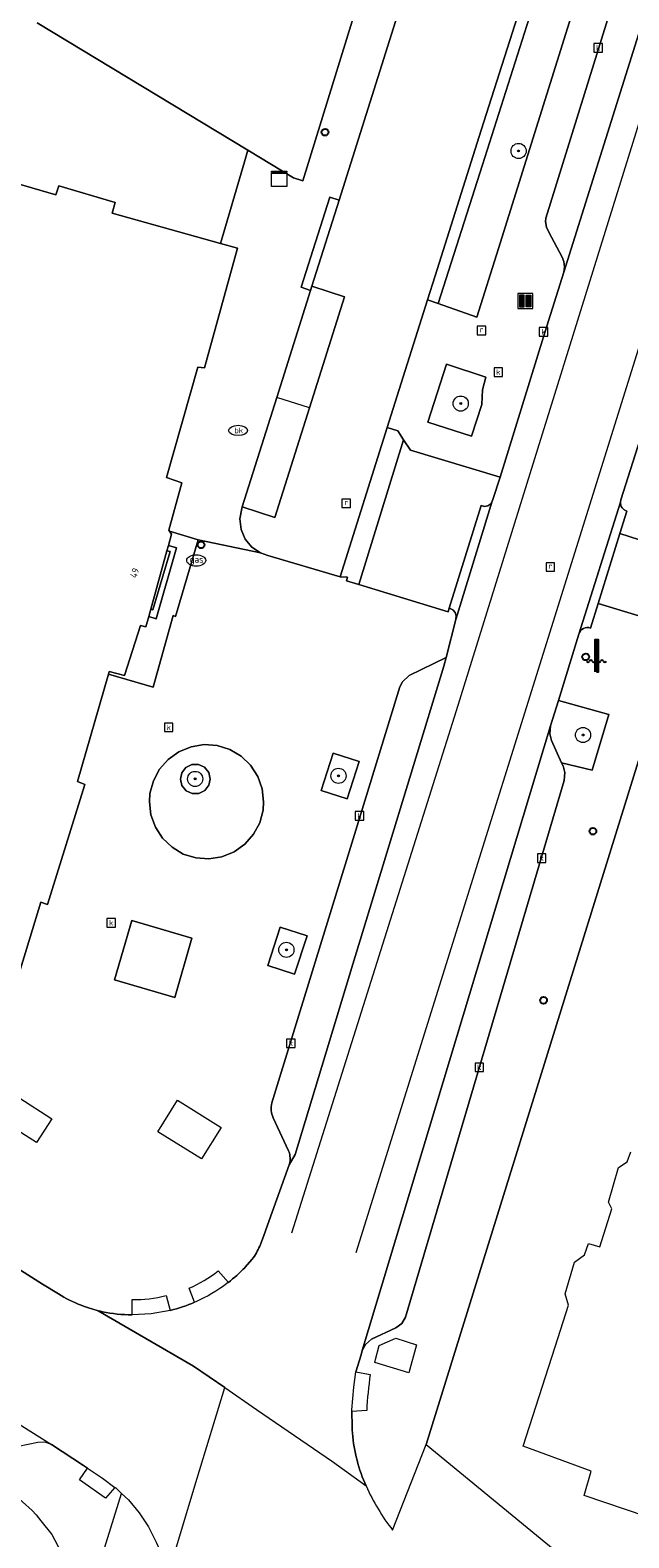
# Model space of a CAD drawing. Header units: millimetres. Extents: x 37131378 to 37737458, y 18584386 to 19114224.
# Tile 6 of 86: x 37380444 to 37412026, y 18689760 to 18769263. Entities that reach past the tile are written whole.
import ezdxf
from ezdxf.enums import TextEntityAlignment as Align

# ---------------------------------------------------------------- set-up
doc = ezdxf.new("R2010")
doc.units = ezdxf.units.MM
doc.header["$LTSCALE"] = 50
for name, color, linetype, lineweight in [('B2-WE-GR-BOOM-S', 252, 'Continuous', 25), ('B2-WE-IE-MEUBILAIR_WATERWEGMEUBILAIR-S', 252, 'Continuous', 25), ('B2-WE-IE-MEUBILAIR_WEGMEUBILAIR-S', 252, 'Continuous', 25), ('B2-WE-IE-MEUBILAIR_WEGMEUBILAIR_BOOMKRANS-GV', 252, 'Continuous', 18), ('B2-WE-IE-TERREINAFSCHEIDING_KUNSTMATIG_HEKWERK-G', 252, 'IE-TERREINAFSCHEIDING-KUNSTMATIG', 18), ('B2-WE-KL-GAS_PUT-S', 252, 'Continuous', 25), ('B2-WE-KL-WATER_BRANDLEIDING_PUT-S', 252, 'Continuous', 25), ('B2-WE-OG-BEBOUWING-GV', 252, 'Continuous', 13), ('B2-WE-OG-BEBOUWING-T18', 252, 'Continuous', 18), ('B2-WE-OG-TERREIN_ERF-GV', 252, 'Continuous', 18), ('B2-WE-OG-TERREIN_ONBEGROEID-GV', 252, 'Continuous', 18), ('B2-WE-RI-GWA_KOLK-S', 252, 'Continuous', 25), ('B2-WE-RI-GWA_RIOOLPUT-S', 252, 'Continuous', 25), ('B2-WE-VH-VERHARDING_ASFALT-GV', 252, 'Continuous', 18), ('B2-WE-VH-VERHARDING_OPEN-GV', 252, 'Continuous', 18), ('B2-WE-VH-VERHARDING_TEGEL-GV', 252, 'Continuous', 18), ('B2-WE-VW-MARKERING-G', 252, 'Continuous', 18)]:
    doc.layers.add(name, color=color, linetype=linetype, lineweight=lineweight)
doc.styles.add('NLCS-ISO', font='txt')
doc.styles.add('NLCS-ISO-ANNOTATIVE-T18', font='txt', dxfattribs={"height": 1.8})
doc.styles.add('NLCS-ISO-M200-T18', font='txt', dxfattribs={"height": 0.36})
doc.linetypes.add('IE-TERREINAFSCHEIDING-KUNSTMATIG', pattern='A,4,[82,NLCS.shx,S=0.75,R=90,X=0,Y=0],4,-2', length=10)

# ---------------------------------------------------------------- blocks, each defined once
blk = doc.blocks.new('SIE-WEG_AFVAL_APART_PLAATS-SO')
at = {"linetype": 'ByBlock', "lineweight": 18}
h = blk.add_hatch(color=0, dxfattribs=at)
h.dxf.hatch_style = 1
h.paths.add_polyline_path([(1.5, -1.5), (0.25, -1.5), (0.25, 1.5), (1.5, 1.5)])
h.paths.add_polyline_path([(-1.5, -1.5), (-0.25, -1.5), (-0.25, 1.5), (-1.5, 1.5)])
at = {"color": 0, "linetype": 'ByBlock', "lineweight": 18}
for points in [[(-2, -2), (2, -2), (2, 2), (-2, 2)], [(-1.5, -1.5), (-0.25, -1.5), (-0.25, 1.5), (-1.5, 1.5)], [(1.5, -1.5), (0.25, -1.5), (0.25, 1.5), (1.5, 1.5)]]:
    blk.add_lwpolyline(points, close=True, dxfattribs=at)
blk = doc.blocks.new('SKL-DATA_KAST-SO')
at = {"color": 0, "linetype": 'ByBlock', "lineweight": 18}
for points in [[(-2, 2), (2, 2), (2, 1.68), (-2, 1.68)], [(-2, 1.52), (2, 1.52), (2, -2), (-2, -2)]]:
    blk.add_lwpolyline(points, close=True, dxfattribs=at)
blk = doc.blocks.new('SAL-VERWIJZING_SYMBOOL-SO')
at = {"color": 0, "linetype": 'ByBlock', "lineweight": -2}
blk.add_circle((0, 0), 0.9, dxfattribs=at)
at = {"color": 0, "linetype": 'ByBlock', "lineweight": -2, "style": 'NLCS-ISO-ANNOTATIVE-T18'}
blk.add_attdef('SYMBOOL', (2.5, -2.5), '', height=1.8, dxfattribs=at)
blk = doc.blocks.new('SRI-PUT_INSPECTIEPUT_RIOOLPUT-SO')
at = {"color": 0, "linetype": 'ByBlock', "lineweight": 18}
blk.add_lwpolyline([(-1.12, -1.12), (1.12, -1.12), (1.12, 1.12), (-1.12, 1.12)], close=True, dxfattribs=at)
at = {"color": 0, "linetype": 'ByBlock', "lineweight": 18, "style": 'NLCS-ISO'}
blk.add_text('r', height=1.5, dxfattribs=at).set_placement((0, 0.28), align=Align.MIDDLE_CENTER)
blk = doc.blocks.new('SRI-KOLK-SO')
at = {"color": 0, "linetype": 'ByBlock', "lineweight": 18}
blk.add_lwpolyline([(-1.125, -1.125), (1.125, -1.125), (1.125, 1.125), (-1.125, 1.125)], close=True, dxfattribs=at)
at = {"color": 0, "linetype": 'ByBlock', "lineweight": 18, "style": 'NLCS-ISO'}
blk.add_text('k', height=1.5, dxfattribs=at).set_placement((0, 0), align=Align.MIDDLE_CENTER)
blk = doc.blocks.new('SKL-WATER_BRANDKRAAN_BRANDPUT-SO')
at = {"color": 0, "linetype": 'ByBlock', "lineweight": 18}
blk.add_ellipse((0, 0), major_axis=(2.5, 0), ratio=0.54, dxfattribs=at)
at = {"color": 0, "linetype": 'ByBlock', "lineweight": 18, "style": 'NLCS-ISO'}
blk.add_text('bk', height=1.5, dxfattribs=at).set_placement((0.16, 0), align=Align.MIDDLE_CENTER)
blk = doc.blocks.new('SKL-GAS_PUT-SO')
at = {"color": 0, "linetype": 'ByBlock', "lineweight": 18}
blk.add_ellipse((0, 0), major_axis=(2.5, 0), ratio=0.601255, dxfattribs=at)
at = {"color": 0, "linetype": 'ByBlock', "lineweight": 18, "style": 'NLCS-ISO'}
blk.add_text('gas', height=1.8, dxfattribs=at).set_placement((0.12, 0.3), align=Align.MIDDLE_CENTER)
blk = doc.blocks.new('SIE-WATER_WATERSTANDMETER-SO')
h = blk.add_hatch(color=256)
h.dxf.hatch_style = 1
h.paths.add_polyline_path([(0, 5.17), (-0.46, 5.17), (-0.46, 4.7), (0, 4.7)])
h = blk.add_hatch(color=256)
h.dxf.hatch_style = 1
h.paths.add_polyline_path([(0, 4.22), (-0.46, 4.22), (-0.46, 3.75), (0, 3.75)])
h = blk.add_hatch(color=256)
h.dxf.hatch_style = 1
h.paths.add_polyline_path([(0.46, 5.64), (0, 5.64), (0, 5.17), (0.46, 5.17)])
h = blk.add_hatch(color=256)
h.dxf.hatch_style = 1
h.paths.add_polyline_path([(0.46, 4.7), (0, 4.7), (0, 4.22), (0.46, 4.22)])
h = blk.add_hatch(color=256)
h.dxf.hatch_style = 1
h.paths.add_polyline_path([(0, 3.28), (-0.46, 3.28), (-0.46, 2.81), (0, 2.81)])
h = blk.add_hatch(color=256)
h.dxf.hatch_style = 1
h.paths.add_polyline_path([(0, 2.34), (-0.46, 2.34), (-0.46, 1.86), (0, 1.86)])
h = blk.add_hatch(color=256)
h.dxf.hatch_style = 1
h.paths.add_polyline_path([(0, 1.39), (-0.46, 1.39), (-0.46, 0.92), (0, 0.92)])
h = blk.add_hatch(color=256)
h.dxf.hatch_style = 1
h.paths.add_polyline_path([(0, 0.45), (-0.46, 0.45), (-0.46, -0.02), (0, -0.02)])
h = blk.add_hatch(color=256)
h.dxf.hatch_style = 1
h.paths.add_polyline_path([(0.46, 3.75), (0, 3.75), (0, 3.28), (0.46, 3.28)])
h = blk.add_hatch(color=256)
h.dxf.hatch_style = 1
h.paths.add_polyline_path([(0.46, 2.81), (0, 2.81), (0, 2.34), (0.46, 2.34)])
h = blk.add_hatch(color=256)
h.dxf.hatch_style = 1
h.paths.add_polyline_path([(0.46, 1.86), (0, 1.86), (0, 1.39), (0.46, 1.39)])
h = blk.add_hatch(color=256)
h.dxf.hatch_style = 1
h.paths.add_polyline_path([(0.46, 0.92), (0, 0.92), (0, 0.45), (0.46, 0.45)])
h = blk.add_hatch(color=256)
h.dxf.hatch_style = 1
h.paths.add_polyline_path([(0, -0.49), (-0.46, -0.49), (-0.46, -0.97), (0, -0.97)])
h = blk.add_hatch(color=256)
h.dxf.hatch_style = 1
h.paths.add_polyline_path([(0, -1.44), (-0.46, -1.44), (-0.46, -1.91), (0, -1.91)])
h = blk.add_hatch(color=256)
h.dxf.hatch_style = 1
h.paths.add_polyline_path([(0, -2.38), (-0.46, -2.38), (-0.46, -2.85), (0, -2.85)])
h = blk.add_hatch(color=256)
h.dxf.hatch_style = 1
h.paths.add_polyline_path([(0.46, -0.02), (0, -0.02), (0, -0.49), (0.46, -0.49)])
h = blk.add_hatch(color=256)
h.dxf.hatch_style = 1
h.paths.add_polyline_path([(0.46, -0.97), (0, -0.97), (0, -1.44), (0.46, -1.44)])
h = blk.add_hatch(color=256)
h.dxf.hatch_style = 1
h.paths.add_polyline_path([(0.46, -1.91), (0, -1.91), (0, -2.38), (0.46, -2.38)])
blk.add_lwpolyline([(0.46, -2.79), (0.46, 5.64), (-0.46, 5.64), (-0.46, -2.79)])
for points in [[(0.46, 5.64), (0, 5.64), (0, 5.17), (0.46, 5.17)], [(0.46, 5.17), (0, 5.17), (0, 4.7), (0.46, 4.7)], [(0.46, 4.7), (0, 4.7), (0, 4.22), (0.46, 4.22)], [(0.46, 4.22), (0, 4.22), (0, 3.75), (0.46, 3.75)], [(0.46, 3.75), (0, 3.75), (0, 3.28), (0.46, 3.28)], [(0.46, 3.28), (0, 3.28), (0, 2.81), (0.46, 2.81)], [(0.46, 2.81), (0, 2.81), (0, 2.34), (0.46, 2.34)], [(0.46, 2.34), (0, 2.34), (0, 1.86), (0.46, 1.86)], [(0.46, 1.86), (0, 1.86), (0, 1.39), (0.46, 1.39)], [(0.46, 1.39), (0, 1.39), (0, 0.92), (0.46, 0.92)], [(0.46, 0.92), (0, 0.92), (0, 0.45), (0.46, 0.45)], [(0.46, 0.45), (0, 0.45), (0, -0.02), (0.46, -0.02)], [(0.46, -0.02), (0, -0.02), (0, -0.49), (0.46, -0.49)], [(0.46, -0.49), (0, -0.49), (0, -0.97), (0.46, -0.97)], [(0.46, -0.97), (0, -0.97), (0, -1.44), (0.46, -1.44)], [(0.46, -1.44), (0, -1.44), (0, -1.91), (0.46, -1.91)], [(0.46, -1.91), (0, -1.91), (0, -2.38), (0.46, -2.38)], [(0.46, -2.38), (0, -2.38), (0, -2.85), (0.46, -2.85)]]:
    blk.add_lwpolyline(points, close=True)
for centre, radius, start, end in [((-1.55, -0.12), 0.381, 16.8947, 163.1053), ((-0.08, -0.12), 0.381, 16.8947, 163.1053), ((1.4, -0.12), 0.381, 16.8947, 163.1053), ((-2.31, 0.11), 0.413, 196.8947, 343.1053), ((-0.82, 0.1), 0.391, 196.8947, 343.1053), ((0.66, 0.1), 0.391, 196.8947, 343.1053), ((2.16, 0.11), 0.413, 196.8947, 343.1053)]:
    blk.add_arc(centre, radius, start, end)
blk = doc.blocks.new('SGR-BOOM_01-SO')
at = {"linetype": 'ByBlock', "lineweight": 18}
h = blk.add_hatch(color=0, dxfattribs=at)
h.dxf.hatch_style = 1
edge = h.paths.add_edge_path()
edge.add_arc((0, 0), 0.25, 0, 360)
at = {"color": 0, "linetype": 'ByBlock', "lineweight": 18}
for radius in [2, 0.25]:
    blk.add_circle((0, 0), radius, dxfattribs=at)

msp = doc.modelspace()

# ---------------------------------------------------------------- linework, layer by layer
at = {"layer": 'B2-WE-IE-MEUBILAIR_WEGMEUBILAIR_BOOMKRANS-GV'}
for points in [[(37403731.6937, 18747853.3389), (37404272.6937, 18749528.3389), (37404298.6937, 18750294.3389), (37404486.6937, 18750972.3389), (37402412.6937, 18751642.3389), (37401428.6937, 18748597.3389)], [(37408312.6937, 18733918.3389), (37407896.6937, 18732573.3389), (37407854.6937, 18732155.3389), (37407944.6937, 18731804.3389), (37408481.6937, 18730630.3389), (37410098.6937, 18730241.3389), (37410975.6937, 18733175.3389)], [(37396423.6937, 18731136.3389), (37395789.6937, 18729176.3389), (37397164.6937, 18728731.3389), (37397798.6937, 18730691.3389)], [(37389948.6937, 18729774.3389), (37389869.6937, 18730118.3389), (37389648.6937, 18730393.3389), (37389329.6937, 18730544.3389), (37388976.6937, 18730540.3389), (37388660.6937, 18730383.3389), (37388445.6937, 18730104.3389), (37388373.6937, 18729774.3389), (37388451.6937, 18729431.3389), (37388673.6937, 18729156.3389), (37388991.6937, 18729005.3389), (37389344.6937, 18729009.3389), (37389660.6937, 18729166.3389), (37389875.6937, 18729445.3389)], [(37393637.6937, 18721968.3389), (37392973.6937, 18719949.3389), (37394394.6937, 18719482.3389), (37395058.6937, 18721501.3389)]]:
    msp.add_lwpolyline(points, close=True, dxfattribs=at)
at = {"layer": 'B2-WE-IE-TERREINAFSCHEIDING_KUNSTMATIG_HEKWERK-G'}
msp.add_lwpolyline([(37390491.6937, 18758010.3389), (37391742.6937, 18762314.3389), (37391923.6937, 18762938.3389)], dxfattribs=at)
at = {"layer": 'B2-WE-OG-BEBOUWING-GV'}
msp.add_lwpolyline([(37379179.6937, 18717280.3389), (37380999.6937, 18723284.3389), (37381356.6937, 18723163.3389), (37383326.6937, 18729493.3389), (37382940.6937, 18729644.3389), (37384568.6937, 18735297.3389), (37384610.6937, 18735441.3389), (37385413.6937, 18735228.3389), (37386261.6937, 18737873.3389), (37386546.6937, 18737794.3389), (37386700.6937, 18738347.3389), (37386804.6937, 18738724.3389), (37387658.6937, 18741798.3389), (37387737.6937, 18742082.3389), (37387907.6937, 18742693.3389), (37387797.6937, 18742848.3389), (37387759.6937, 18742901.3389), (37388447.6937, 18745393.3389), (37387644.6937, 18745666.3389), (37389285.6937, 18751492.3389), (37389642.6937, 18751460.3389), (37391374.6937, 18757762.3389), (37390491.6937, 18758010.3389), (37384775.6937, 18759615.3389), (37384927.6937, 18760180.3389), (37381955.6937, 18761060.3389), (37381803.6937, 18760585.3389), (37375204.6937, 18762497.3389)], dxfattribs=at)
at = {"layer": 'B2-WE-OG-TERREIN_ERF-GV'}
for points in [[(37380820.6937, 18769648.3389), (37391923.6937, 18762938.3389), (37394340.6937, 18761478.3389), (37394824.6937, 18761326.3389), (37398462.6937, 18773106.3389)], [(37375204.6937, 18762497.3389), (37381803.6937, 18760585.3389), (37381955.6937, 18761060.3389), (37384927.6937, 18760180.3389), (37384775.6937, 18759615.3389), (37390491.6937, 18758010.3389), (37391742.6937, 18762314.3389), (37391923.6937, 18762938.3389), (37380820.6937, 18769648.3389)], [(37412853.6937, 18731747.3389), (37401335.6937, 18694678.3389), (37415245.6937, 18683255.3389), (37420638.6937, 18678847.3389), (37467251.6937, 18640989.3389), (37516184.6937, 18601135.3389), (37522329.6937, 18596158.3389), (37535471.6937, 18585612.3389)], [(37414021.6937, 18690514.3389), (37409663.6937, 18692000.3389), (37410041.6937, 18693283.3389), (37406458.6937, 18694597.3389), (37408136.6937, 18699824.3389), (37408844.6937, 18702029.3389), (37408661.6937, 18702623.3389), (37409155.6937, 18704295.3389), (37409688.6937, 18704686.3389), (37409892.6937, 18705283.3389), (37410489.6937, 18705108.3389), (37411130.6937, 18707108.3389), (37410948.6937, 18707464.3389), (37411471.6937, 18709285.3389), (37411945.6937, 18709586.3389), (37412130.6937, 18710109.3389)]]:
    msp.add_lwpolyline(points, dxfattribs=at)
at = {"layer": 'B2-WE-OG-TERREIN_ONBEGROEID-GV'}
for points in [[(37403731.6937, 18747853.3389), (37404272.6937, 18749528.3389), (37404298.6937, 18750294.3389), (37404486.6937, 18750972.3389), (37402412.6937, 18751642.3389), (37401428.6937, 18748597.3389)], [(37408312.6937, 18733918.3389), (37407896.6937, 18732573.3389), (37407854.6937, 18732155.3389), (37407944.6937, 18731804.3389), (37408481.6937, 18730630.3389), (37410098.6937, 18730241.3389), (37410975.6937, 18733175.3389)], [(37396423.6937, 18731136.3389), (37395789.6937, 18729176.3389), (37397164.6937, 18728731.3389), (37397798.6937, 18730691.3389)], [(37389948.6937, 18729774.3389), (37389869.6937, 18730118.3389), (37389648.6937, 18730393.3389), (37389329.6937, 18730544.3389), (37388976.6937, 18730540.3389), (37388660.6937, 18730383.3389), (37388445.6937, 18730104.3389), (37388373.6937, 18729774.3389), (37388451.6937, 18729431.3389), (37388673.6937, 18729156.3389), (37388991.6937, 18729005.3389), (37389344.6937, 18729009.3389), (37389660.6937, 18729166.3389), (37389875.6937, 18729445.3389)], [(37393637.6937, 18721968.3389), (37392973.6937, 18719949.3389), (37394394.6937, 18719482.3389), (37395058.6937, 18721501.3389)]]:
    msp.add_lwpolyline(points, close=True, dxfattribs=at)
at = {"layer": 'B2-WE-VH-VERHARDING_ASFALT-GV'}
msp.add_lwpolyline([(37424831.6937, 18808273.3389), (37423234.6937, 18808646.3389), (37424026.6937, 18807117.3389), (37424125.6937, 18806746.3389), (37424073.6937, 18806350.3389), (37423871.6937, 18806005.3389), (37423551.6937, 18805766.3389), (37422030.6937, 18804877.3389), (37421730.6937, 18804575.3389), (37421580.6937, 18804255.3389), (37415146.6937, 18783500.3389), (37407639.6937, 18759357.3389), (37407629.6937, 18759171.3389), (37407679.6937, 18758881.3389), (37407804.6937, 18758616.3389), (37408509.6937, 18757291.3389), (37408600.6937, 18757065.3389), (37408635.6937, 18756779.3389), (37408591.6937, 18756495.3389), (37416768.6937, 18782539.3389)], close=True, dxfattribs=at)
for points in [[(37397430.6937, 18695642.3389), (37397411.6937, 18696428.3389), (37397418.6937, 18696505.3389), (37397526.6937, 18697713.3389), (37397627.6937, 18698507.3389), (37397899.6937, 18699407.3389), (37397963.6937, 18699636.3389), (37407896.6937, 18732573.3389), (37408312.6937, 18733918.3389), (37409382.6937, 18737413.3389), (37411580.6937, 18744376.3389), (37411602.6937, 18744494.3389), (37412738.6937, 18748079.3389), (37413493.6937, 18750496.3389), (37414006.6937, 18752122.3389), (37428697.6937, 18799487.3389)], [(37416768.6937, 18782539.3389), (37408591.6937, 18756495.3389), (37407589.6937, 18753321.3389), (37405231.6937, 18745688.3389), (37404842.6937, 18744520.3389), (37404814.6937, 18744429.3389), (37402898.6937, 18738190.3389), (37402383.6937, 18736174.3389), (37402269.6937, 18735727.3389), (37397474.6937, 18720007.3389), (37394416.6937, 18709981.3389), (37394114.6937, 18709421.3389), (37392971.6937, 18706242.3389), (37392760.6937, 18705655.3389), (37392556.6937, 18705136.3389)], [(37381938.6937, 18702619.3389), (37381092.6937, 18703139.3389), (37379359.6937, 18704252.3389), (37379324.6937, 18704274.3389), (37356998.6937, 18718256.3389), (37356924.6937, 18718302.3389), (37353228.6937, 18720608.3389), (37327295.6937, 18736790.3389), (37323094.6937, 18739411.3389), (37321450.6937, 18740455.3389), (37319727.6937, 18741355.3389), (37319238.6937, 18741566.3389), (37319032.6937, 18741663.3389), (37318269.6937, 18742039.3389), (37310822.6937, 18746665.3389), (37306864.6937, 18742025.3389), (37309640.6937, 18740293.3389), (37322213.6937, 18732446.3389), (37324496.6937, 18731014.3389), (37325606.6937, 18730318.3389), (37327973.6937, 18728833.3389), (37335477.6937, 18724126.3389), (37340552.6937, 18720957.3389), (37341717.6937, 18720229.3389)], [(37402383.6937, 18736174.3389), (37400434.6937, 18735229.3389), (37400087.6937, 18734890.3389), (37399937.6937, 18734635.3389), (37397546.6937, 18726856.3389), (37393191.6937, 18712690.3389)], [(37394114.6937, 18709421.3389), (37394416.6937, 18709981.3389), (37397474.6937, 18720007.3389), (37402269.6937, 18735727.3389), (37402383.6937, 18736174.3389)], [(37343040.6937, 18718798.3389), (37343202.6937, 18718700.3389), (37344304.6937, 18718030.3389), (37346860.6937, 18716425.3389), (37346887.6937, 18716408.3389), (37358827.6937, 18708932.3389), (37362490.6937, 18706638.3389), (37364179.6937, 18705581.3389), (37368675.6937, 18702766.3389), (37370168.6937, 18701830.3389), (37370196.6937, 18701813.3389), (37377289.6937, 18697372.3389), (37379397.6937, 18696052.3389), (37381574.6937, 18694689.3389), (37383263.6937, 18693571.3389), (37383473.6937, 18693431.3389)], [(37393267.6937, 18711913.3389), (37394076.6937, 18710168.3389)], [(37392154.6937, 18704453.3389), (37391774.6937, 18704010.3389), (37391770.6937, 18704006.3389)], [(37390898.6937, 18703228.3389), (37390837.6937, 18703181.3389)], [(37383473.6937, 18693431.3389), (37384258.6937, 18692905.3389), (37384906.6937, 18692423.3389), (37384974.6937, 18692372.3389), (37385262.6937, 18692101.3389), (37385624.6937, 18691761.3389), (37386199.6937, 18691079.3389), (37386692.6937, 18690335.3389), (37387097.6937, 18689540.3389), (37387407.6937, 18688822.3389), (37387640.6937, 18688075.3389), (37387681.6937, 18687866.3389), (37387703.6937, 18687757.3389), (37388324.6937, 18689812.3389), (37389260.6937, 18692912.3389), (37390720.6937, 18697680.3389), (37389056.6937, 18698819.3389), (37384032.6937, 18701739.3389)], [(37384268.6937, 18701684.3389), (37384150.6937, 18701711.3389), (37384032.6937, 18701739.3389), (37389056.6937, 18698819.3389), (37390720.6937, 18697680.3389), (37392392.6937, 18696535.3389), (37395728.6937, 18694250.3389), (37396385.6937, 18693777.3389), (37398167.6937, 18692496.3389), (37398099.6937, 18692654.3389), (37398033.6937, 18692813.3389)], [(37387836.6937, 18701754.3389), (37386834.6937, 18701574.3389), (37385818.6937, 18701519.3389)], [(37389178.6937, 18702208.3389), (37389121.6937, 18702184.3389)]]:
    msp.add_lwpolyline(points, dxfattribs=at)
for points in [[(37393191.6937, 18712690.3389, 0.1791717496), (37393267.6937, 18711913.3389)], [(37394076.6937, 18710168.3389, -0.0584514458), (37394145.6937, 18709907.3389)], [(37394145.6937, 18709907.3389, -0.107857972), (37394114.6937, 18709421.3389)], [(37392556.6937, 18705136.3389, -0.0594346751), (37392154.6937, 18704453.3389)], [(37391770.6937, 18704006.3389, -0.0354212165), (37390898.6937, 18703228.3389)], [(37383140.6937, 18702022.3389, -0.0459834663), (37381938.6937, 18702619.3389)], [(37390837.6937, 18703181.3389, -0.0587661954), (37389178.6937, 18702208.3389)], [(37384032.6937, 18701739.3389, -0.0321232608), (37383140.6937, 18702022.3389)], [(37385818.6937, 18701519.3389, -0.0526238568), (37384268.6937, 18701684.3389)], [(37389121.6937, 18702184.3389, -0.0422411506), (37387836.6937, 18701754.3389)], [(37398033.6937, 18692813.3389, -0.090465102), (37397430.6937, 18695642.3389)]]:
    msp.add_lwpolyline(points, format="xyb", dxfattribs=at)
at = {"layer": 'B2-WE-VH-VERHARDING_OPEN-GV'}
for points in [[(37421580.6937, 18804255.3389), (37422972.6937, 18808707.3389), (37421282.6937, 18809103.3389), (37414432.6937, 18787399.3389), (37405148.6937, 18757755.3389), (37404013.6937, 18754129.3389), (37401973.6937, 18754855.3389), (37401409.6937, 18755042.3389), (37399283.6937, 18748311.3389), (37399831.6937, 18748130.3389), (37400140.6937, 18747662.3389), (37400506.6937, 18747108.3389), (37405231.6937, 18745688.3389), (37407589.6937, 18753321.3389), (37408591.6937, 18756495.3389), (37408635.6937, 18756779.3389), (37408600.6937, 18757065.3389), (37408509.6937, 18757291.3389), (37407804.6937, 18758616.3389), (37407679.6937, 18758881.3389), (37407629.6937, 18759171.3389), (37407639.6937, 18759357.3389), (37415146.6937, 18783500.3389)], [(37413545.6937, 18791177.3389), (37412973.6937, 18791359.3389), (37411210.6937, 18785832.3389), (37404242.6937, 18763986.3389), (37401807.6937, 18756302.3389), (37401409.6937, 18755042.3389), (37401973.6937, 18754855.3389), (37404300.6937, 18762157.3389)], [(37396742.6937, 18760306.3389), (37396256.6937, 18760460.3389), (37394736.6937, 18755704.3389), (37395237.6937, 18755537.3389), (37395306.6937, 18755756.3389)], [(37395176.6937, 18749343.3389), (37397026.6937, 18755202.3389), (37395306.6937, 18755756.3389), (37395237.6937, 18755537.3389), (37393453.6937, 18749887.3389), (37391635.6937, 18744131.3389), (37393349.6937, 18743559.3389)], [(37403731.6937, 18747853.3389), (37401428.6937, 18748597.3389), (37402412.6937, 18751642.3389), (37404486.6937, 18750972.3389), (37404298.6937, 18750294.3389), (37404272.6937, 18749528.3389)], [(37400140.6937, 18747662.3389), (37399831.6937, 18748130.3389), (37399283.6937, 18748311.3389), (37396796.6937, 18740436.3389), (37397183.6937, 18740415.3389), (37397140.6937, 18740216.3389), (37397778.6937, 18740023.3389)], [(37404814.6937, 18744429.3389), (37404842.6937, 18744520.3389), (37405231.6937, 18745688.3389), (37400506.6937, 18747108.3389), (37400140.6937, 18747662.3389), (37397778.6937, 18740023.3389), (37402497.6937, 18738592.3389), (37402539.6937, 18738786.3389), (37404229.6937, 18744195.3389), (37404408.6937, 18744151.3389), (37404588.6937, 18744185.3389), (37404737.6937, 18744293.3389)], [(37404814.6937, 18744429.3389), (37404737.6937, 18744293.3389), (37404588.6937, 18744185.3389), (37404408.6937, 18744151.3389), (37404229.6937, 18744195.3389), (37402539.6937, 18738786.3389), (37402565.6937, 18738781.3389), (37402738.6937, 18738702.3389), (37402864.6937, 18738560.3389), (37402920.6937, 18738378.3389), (37402898.6937, 18738190.3389)], [(37389309.6937, 18742386.3389), (37387797.6937, 18742848.3389), (37387907.6937, 18742693.3389), (37387737.6937, 18742082.3389), (37388160.6937, 18741971.3389), (37387097.6937, 18738225.3389), (37386700.6937, 18738347.3389), (37386546.6937, 18737794.3389), (37386261.6937, 18737873.3389), (37385413.6937, 18735228.3389), (37384610.6937, 18735441.3389), (37384568.6937, 18735297.3389), (37386925.6937, 18734618.3389), (37387996.6937, 18738394.3389), (37388114.6937, 18738337.3389)], [(37416047.6937, 18740949.3389), (37416139.6937, 18741244.3389), (37411552.6937, 18742712.3389), (37410405.6937, 18739023.3389), (37414757.6937, 18737706.3389)], [(37388160.6937, 18741971.3389), (37387737.6937, 18742082.3389), (37387658.6937, 18741798.3389), (37387831.6937, 18741764.3389), (37386921.6937, 18738703.3389), (37386804.6937, 18738724.3389), (37386700.6937, 18738347.3389), (37387097.6937, 18738225.3389)], [(37387831.6937, 18741764.3389), (37387658.6937, 18741798.3389), (37386804.6937, 18738724.3389), (37386921.6937, 18738703.3389)], [(37408606.6937, 18729697.3389), (37408646.6937, 18730118.3389), (37408554.6937, 18730472.3389), (37408481.6937, 18730630.3389), (37407944.6937, 18731804.3389), (37407854.6937, 18732155.3389), (37407896.6937, 18732573.3389), (37397963.6937, 18699636.3389), (37398137.6937, 18699962.3389), (37398457.6937, 18700230.3389), (37399739.6937, 18700838.3389), (37400053.6937, 18701070.3389), (37400242.6937, 18701388.3389)], [(37392447.6937, 18729915.3389), (37392682.6937, 18729263.3389), (37392761.6937, 18728574.3389), (37392730.6937, 18728140.3389), (37392552.6937, 18727470.3389), (37392225.6937, 18726858.3389), (37391768.6937, 18726338.3389), (37391203.6937, 18725935.3389), (37390561.6937, 18725673.3389), (37389877.6937, 18725563.3389), (37389185.6937, 18725613.3389), (37388524.6937, 18725820.3389), (37387927.6937, 18726173.3389), (37387426.6937, 18726652.3389), (37387048.6937, 18727234.3389), (37386813.6937, 18727886.3389), (37386734.6937, 18728574.3389), (37386765.6937, 18729009.3389), (37386943.6937, 18729679.3389), (37387270.6937, 18730291.3389), (37387727.6937, 18730811.3389), (37388292.6937, 18731214.3389), (37388934.6937, 18731476.3389), (37389618.6937, 18731586.3389), (37390310.6937, 18731536.3389), (37390971.6937, 18731329.3389), (37391568.6937, 18730976.3389), (37392069.6937, 18730497.3389)], [(37392761.6937, 18728574.3389), (37392682.6937, 18729263.3389), (37392447.6937, 18729915.3389), (37392069.6937, 18730497.3389), (37391568.6937, 18730976.3389), (37390971.6937, 18731329.3389), (37390310.6937, 18731536.3389), (37389618.6937, 18731586.3389), (37388934.6937, 18731476.3389), (37388292.6937, 18731214.3389), (37387727.6937, 18730811.3389), (37387270.6937, 18730291.3389), (37386943.6937, 18729679.3389), (37386765.6937, 18729009.3389), (37386734.6937, 18728574.3389), (37386813.6937, 18727886.3389), (37387048.6937, 18727234.3389), (37387426.6937, 18726652.3389), (37387927.6937, 18726173.3389), (37388524.6937, 18725820.3389), (37389185.6937, 18725613.3389), (37389877.6937, 18725563.3389), (37390561.6937, 18725673.3389), (37391203.6937, 18725935.3389), (37391768.6937, 18726338.3389), (37392225.6937, 18726858.3389), (37392552.6937, 18727470.3389), (37392730.6937, 18728140.3389)], [(37397164.6937, 18728731.3389), (37395789.6937, 18729176.3389), (37396423.6937, 18731136.3389), (37397798.6937, 18730691.3389)], [(37389948.6937, 18729774.3389), (37389875.6937, 18729445.3389), (37389660.6937, 18729166.3389), (37389344.6937, 18729009.3389), (37388991.6937, 18729005.3389), (37388673.6937, 18729156.3389), (37388451.6937, 18729431.3389), (37388373.6937, 18729774.3389), (37388445.6937, 18730104.3389), (37388660.6937, 18730383.3389), (37388976.6937, 18730540.3389), (37389329.6937, 18730544.3389), (37389648.6937, 18730393.3389), (37389869.6937, 18730118.3389)], [(37384900.6937, 18719177.3389), (37385806.6937, 18722308.3389), (37388979.6937, 18721390.3389), (37388073.6937, 18718259.3389)], [(37388979.6937, 18721390.3389), (37385806.6937, 18722308.3389), (37384900.6937, 18719177.3389), (37388073.6937, 18718259.3389)], [(37394394.6937, 18719482.3389), (37392973.6937, 18719949.3389), (37393637.6937, 18721968.3389), (37395058.6937, 18721501.3389)], [(37379040.6937, 18711715.3389), (37379840.6937, 18712973.3389), (37381585.6937, 18711863.3389), (37380785.6937, 18710605.3389)], [(37388217.6937, 18712832.3389), (37390521.6937, 18711399.3389), (37389491.6937, 18709743.3389), (37387187.6937, 18711176.3389)], [(37399733.6937, 18700292.3389), (37400828.6937, 18699935.3389), (37400413.6937, 18698456.3389), (37398618.6937, 18699009.3389), (37398657.6937, 18699160.3389), (37398848.6937, 18699904.3389)]]:
    msp.add_lwpolyline(points, close=True, dxfattribs=at)
for points in [[(37411921.6937, 18743900.3389), (37411552.6937, 18742712.3389), (37416139.6937, 18741244.3389), (37417457.6937, 18745479.3389), (37436763.6937, 18804701.3389)], [(37398462.6937, 18773106.3389), (37394824.6937, 18761326.3389), (37394340.6937, 18761478.3389), (37391923.6937, 18762938.3389), (37391742.6937, 18762314.3389), (37390491.6937, 18758010.3389), (37391374.6937, 18757762.3389), (37389642.6937, 18751460.3389), (37389285.6937, 18751492.3389), (37387644.6937, 18745666.3389), (37388447.6937, 18745393.3389), (37387759.6937, 18742901.3389), (37387797.6937, 18742848.3389), (37389309.6937, 18742386.3389), (37392592.6937, 18741694.3389), (37392134.6937, 18742003.3389), (37391783.6937, 18742430.3389), (37391568.6937, 18742940.3389), (37391507.6937, 18743489.3389), (37391605.6937, 18744034.3389), (37391635.6937, 18744131.3389), (37393453.6937, 18749887.3389), (37395237.6937, 18755537.3389), (37394736.6937, 18755704.3389), (37396256.6937, 18760460.3389), (37396742.6937, 18760306.3389), (37405223.6937, 18787193.3389)], [(37405223.6937, 18787193.3389), (37396742.6937, 18760306.3389), (37395306.6937, 18755756.3389), (37397026.6937, 18755202.3389), (37395176.6937, 18749343.3389), (37393349.6937, 18743559.3389), (37391635.6937, 18744131.3389), (37391605.6937, 18744034.3389), (37391507.6937, 18743489.3389), (37391568.6937, 18742940.3389), (37391783.6937, 18742430.3389), (37392134.6937, 18742003.3389), (37392592.6937, 18741694.3389), (37392987.6937, 18741554.3389), (37396796.6937, 18740436.3389), (37399283.6937, 18748311.3389), (37401409.6937, 18755042.3389), (37401807.6937, 18756302.3389), (37404242.6937, 18763986.3389), (37411210.6937, 18785832.3389)], [(37421158.6937, 18769301.3389), (37420812.6937, 18769133.3389), (37422286.6937, 18768687.3389), (37421217.6937, 18765184.3389), (37420027.6937, 18765547.3389), (37419619.6937, 18764457.3389), (37416427.6937, 18754097.3389), (37416234.6937, 18753754.3389), (37415912.6937, 18753492.3389), (37415301.6937, 18753160.3389), (37417226.6937, 18752554.3389), (37416288.6937, 18749599.3389), (37413493.6937, 18750496.3389), (37412738.6937, 18748079.3389), (37411602.6937, 18744494.3389), (37411580.6937, 18744376.3389)], [(37411580.6937, 18744376.3389), (37409382.6937, 18737413.3389)], [(37411552.6937, 18742712.3389), (37411921.6937, 18743900.3389)], [(37393191.6937, 18712690.3389), (37397546.6937, 18726856.3389), (37399937.6937, 18734635.3389), (37400087.6937, 18734890.3389), (37400434.6937, 18735229.3389), (37402383.6937, 18736174.3389), (37402898.6937, 18738190.3389), (37402920.6937, 18738378.3389), (37402864.6937, 18738560.3389), (37402738.6937, 18738702.3389), (37402565.6937, 18738781.3389), (37402539.6937, 18738786.3389), (37402497.6937, 18738592.3389), (37397778.6937, 18740023.3389), (37397140.6937, 18740216.3389), (37397183.6937, 18740415.3389), (37396796.6937, 18740436.3389), (37392987.6937, 18741554.3389), (37392592.6937, 18741694.3389), (37389309.6937, 18742386.3389), (37388114.6937, 18738337.3389), (37387996.6937, 18738394.3389), (37386925.6937, 18734618.3389), (37384568.6937, 18735297.3389), (37382940.6937, 18729644.3389), (37383326.6937, 18729493.3389), (37381356.6937, 18723163.3389), (37380999.6937, 18723284.3389), (37379179.6937, 18717280.3389)], [(37410005.6937, 18737735.3389), (37410405.6937, 18739023.3389), (37411552.6937, 18742712.3389)], [(37399566.6937, 18690165.3389), (37401335.6937, 18694678.3389), (37412853.6937, 18731747.3389), (37414566.6937, 18737224.3389), (37414757.6937, 18737706.3389), (37410405.6937, 18739023.3389), (37410005.6937, 18737735.3389)], [(37409382.6937, 18737413.3389), (37408312.6937, 18733918.3389), (37410975.6937, 18733175.3389), (37410098.6937, 18730241.3389), (37408481.6937, 18730630.3389), (37408554.6937, 18730472.3389), (37408646.6937, 18730118.3389), (37408606.6937, 18729697.3389), (37400242.6937, 18701388.3389), (37400053.6937, 18701070.3389), (37399739.6937, 18700838.3389), (37398457.6937, 18700230.3389), (37398137.6937, 18699962.3389), (37397963.6937, 18699636.3389), (37397899.6937, 18699407.3389), (37397627.6937, 18698507.3389), (37398387.6937, 18698380.3389)], [(37394076.6937, 18710168.3389), (37393267.6937, 18711913.3389)], [(37392556.6937, 18705136.3389), (37392760.6937, 18705655.3389), (37392971.6937, 18706242.3389), (37394114.6937, 18709421.3389)], [(37379324.6937, 18704274.3389), (37379359.6937, 18704252.3389), (37381092.6937, 18703139.3389), (37381938.6937, 18702619.3389)], [(37391770.6937, 18704006.3389), (37391774.6937, 18704010.3389), (37392154.6937, 18704453.3389)], [(37390366.6937, 18703842.3389), (37390898.6937, 18703228.3389)], [(37387615.6937, 18702532.3389), (37387836.6937, 18701754.3389)], [(37389121.6937, 18702184.3389), (37388831.6937, 18702919.3389)], [(37384032.6937, 18701739.3389), (37384150.6937, 18701711.3389), (37384268.6937, 18701684.3389)], [(37385818.6937, 18701519.3389), (37385821.6937, 18702321.3389)], [(37398196.6937, 18696473.3389), (37397411.6937, 18696428.3389), (37397430.6937, 18695642.3389)], [(37379528.6937, 18692120.3389), (37380550.6937, 18691203.3389), (37380753.6937, 18690973.3389), (37381013.6937, 18690661.3389), (37381583.6937, 18689941.3389), (37382083.6937, 18689005.3389), (37382273.6937, 18688411.3389), (37382432.6937, 18687808.3389), (37382560.6937, 18687198.3389), (37382658.6937, 18686582.3389), (37382723.6937, 18685961.3389), (37382784.6937, 18685074.3389), (37382770.6937, 18684070.3389), (37385262.6937, 18692101.3389), (37384974.6937, 18692372.3389), (37384906.6937, 18692423.3389), (37384418.6937, 18691859.3389), (37383051.6937, 18692814.3389), (37383473.6937, 18693431.3389), (37383263.6937, 18693571.3389), (37381574.6937, 18694689.3389), (37381225.6937, 18694810.3389), (37380842.6937, 18694791.3389), (37379328.6937, 18694468.3389)], [(37398033.6937, 18692813.3389), (37398099.6937, 18692654.3389), (37398167.6937, 18692496.3389)]]:
    msp.add_lwpolyline(points, dxfattribs=at)
for points in [[(37411580.6937, 18744376.3389, 0.3517706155), (37411921.6937, 18743900.3389)], [(37411921.6937, 18743900.3389, -0.3517706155), (37411580.6937, 18744376.3389)], [(37410005.6937, 18737735.3389, 0.4126771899), (37409382.6937, 18737413.3389)], [(37409382.6937, 18737413.3389, -0.4126771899), (37410005.6937, 18737735.3389)], [(37393267.6937, 18711913.3389, -0.1791717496), (37393191.6937, 18712690.3389)], [(37394145.6937, 18709907.3389, 0.0584514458), (37394076.6937, 18710168.3389)], [(37394114.6937, 18709421.3389, 0.107857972), (37394145.6937, 18709907.3389)], [(37392154.6937, 18704453.3389, 0.0594346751), (37392556.6937, 18705136.3389)], [(37390898.6937, 18703228.3389, 0.0354212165), (37391770.6937, 18704006.3389)], [(37388831.6937, 18702919.3389, 0.0670211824), (37390366.6937, 18703842.3389)], [(37381938.6937, 18702619.3389, 0.0459834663), (37383140.6937, 18702022.3389)], [(37385821.6937, 18702321.3389, 0.0610365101), (37387615.6937, 18702532.3389)], [(37383140.6937, 18702022.3389, 0.0321232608), (37384032.6937, 18701739.3389)], [(37384268.6937, 18701684.3389, 0.0526238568), (37385818.6937, 18701519.3389)], [(37387836.6937, 18701754.3389, 0.0422411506), (37389121.6937, 18702184.3389)], [(37398387.6937, 18698380.3389, 0.0260283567), (37398196.6937, 18696473.3389)], [(37397430.6937, 18695642.3389, 0.090465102), (37398033.6937, 18692813.3389)], [(37398167.6937, 18692496.3389, 0.0627969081), (37399566.6937, 18690165.3389)]]:
    msp.add_lwpolyline(points, format="xyb", dxfattribs=at)
at = {"layer": 'B2-WE-VH-VERHARDING_TEGEL-GV'}
msp.add_lwpolyline([(37413545.6937, 18791177.3389), (37404300.6937, 18762157.3389), (37401973.6937, 18754855.3389), (37404013.6937, 18754129.3389), (37405148.6937, 18757755.3389), (37414432.6937, 18787399.3389)], dxfattribs=at)
at = {"layer": 'B2-WE-VW-MARKERING-G'}
for points in [[(37402930.6937, 18733380.3389), (37423757.6937, 18800353.3389)], [(37413039.6937, 18754108.3389), (37397629.6937, 18704788.3389)], [(37395176.6937, 18749343.3389), (37393453.6937, 18749887.3389)], [(37394245.6937, 18705845.3389), (37402930.6937, 18733380.3389)]]:
    msp.add_lwpolyline(points, dxfattribs=at)

# ---------------------------------------------------------------- block references
at = {"layer": 'B2-WE-GR-BOOM-S', "xscale": 200, "yscale": 200, "zscale": 200}
for p in [(37406210.6937, 18762892.3389), (37403156.6937, 18749571.3389), (37409608.6937, 18732095.3389), (37396706.6937, 18729939.3389), (37389145.6937, 18729778.3389), (37393961.6937, 18720768.3389)]:
    msp.add_blockref('SGR-BOOM_01-SO', p, dxfattribs=at)
at = {"layer": 'B2-WE-IE-MEUBILAIR_WATERWEGMEUBILAIR-S', "xscale": 200, "yscale": 200, "zscale": 200}
msp.add_blockref('SIE-WATER_WATERSTANDMETER-SO', (37410331.6937, 18735990.3389), dxfattribs=at)
at = {"layer": 'B2-WE-IE-MEUBILAIR_WEGMEUBILAIR-S', "xscale": 200, "yscale": 200, "zscale": 200}
for name, p in [('SAL-VERWIJZING_SYMBOOL-SO', (37396001.6937, 18763880.3389)), ('SKL-DATA_KAST-SO', (37393577.6937, 18761425.3389)), ('SIE-WEG_AFVAL_APART_PLAATS-SO', (37406561.6937, 18754981.3389)), ('SAL-VERWIJZING_SYMBOOL-SO', (37389461.6937, 18742121.3389)), ('SAL-VERWIJZING_SYMBOOL-SO', (37409750.6937, 18736213.3389)), ('SAL-VERWIJZING_SYMBOOL-SO', (37410129.6937, 18727021.3389)), ('SAL-VERWIJZING_SYMBOOL-SO', (37407527.6937, 18718106.3389))]:
    msp.add_blockref(name, p, dxfattribs=at)
at = {"layer": 'B2-WE-KL-GAS_PUT-S', "xscale": 200, "yscale": 200, "zscale": 200}
msp.add_blockref('SKL-GAS_PUT-SO', (37389203.6937, 18741298.3389), dxfattribs=at)
at = {"layer": 'B2-WE-KL-WATER_BRANDLEIDING_PUT-S', "xscale": 200, "yscale": 200, "zscale": 200}
msp.add_blockref('SKL-WATER_BRANDKRAAN_BRANDPUT-SO', (37391415.6937, 18748158.3389), dxfattribs=at)
at = {"layer": 'B2-WE-RI-GWA_KOLK-S', "xscale": 200, "yscale": 200, "zscale": 200}
for p in [(37410406.6937, 18768332.3389), (37407522.6937, 18753351.3389), (37405141.6937, 18751231.3389), (37387754.6937, 18732496.3389), (37397816.6937, 18727828.3389), (37407423.6937, 18725604.3389), (37384716.6937, 18722192.3389), (37394195.6937, 18715838.3389), (37404137.6937, 18714570.3389)]:
    msp.add_blockref('SRI-KOLK-SO', p, dxfattribs=at)
at = {"layer": 'B2-WE-RI-GWA_RIOOLPUT-S', "xscale": 200, "yscale": 200, "zscale": 200}
for p in [(37404253.6937, 18753422.3389), (37397112.6937, 18744310.3389), (37407883.6937, 18740954.3389)]:
    msp.add_blockref('SRI-PUT_INSPECTIEPUT_RIOOLPUT-SO', p, dxfattribs=at)

# ---------------------------------------------------------------- texts
at = {"layer": 'B2-WE-OG-BEBOUWING-T18', "style": 'NLCS-ISO-M200-T18'}
msp.add_text('49', height=360, rotation=72.000000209, dxfattribs=at).set_placement((37385952.6937, 18740643.3389), align=Align.MIDDLE)

doc.saveas('drawing.dxf')
